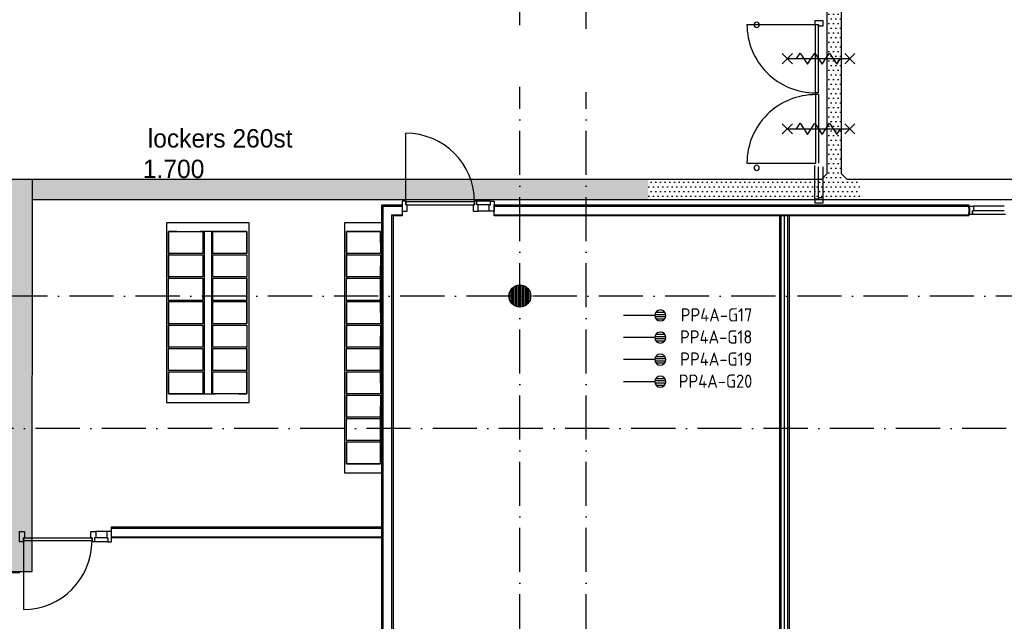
# Model space of a CAD drawing. Header units: millimetres. Extents: x 84333 to 240712, y -2244 to 84291.
# Tile 62 of 74: x 190715 to 204107, y 46152 to 54336. Entities that reach past the tile are written whole.
import ezdxf
from ezdxf.enums import TextEntityAlignment as Align

# ---------------------------------------------------------------- set-up
doc = ezdxf.new("R2010")
doc.units = ezdxf.units.MM
doc.header["$LTSCALE"] = 100
doc.linetypes.add('DASHDOT', pattern=[9, 6, -1.5, 0, -1.5])
doc.linetypes.add('HIDDEN', pattern=[9.525, 6.35, -3.175])
doc.layers.get('0').update_dxf_attribs({"linetype": 'CONTINUOUS'})
for name, color, linetype in [('AFDELING', 4, 'CONTINUOUS'), ('AL$1----_ALGEMEEN', 7, 'CONTINUOUS'), ('AL$2----_RENVOOI', 7, 'CONTINUOUS'), ('AL$7----_STRAMIEN', 1, 'DASHDOT'), ('AL22----_BINNENWAND', 7, 'CONTINUOUS'), ('AL28----_KONSTRUKTIE', 3, 'CONTINUOUS'), ('AL32----_BINNENKOZ', 7, 'CONTINUOUS'), ('AL32----_DRAAIR', 7, 'CONTINUOUS'), ('AL32----_DRAAIRICHTING', 1, 'CONTINUOUS'), ('AL65----_BEVEILIGING', 7, 'CONTINUOUS'), ('ALXAA---_GEWBETON', 12, 'CONTINUOUS'), ('BOUW', 8, 'CONTINUOUS'), ('EB6441--_ATTRIB', 2, 'CONTINUOUS'), ('EL6441--_DATACOM', 3, 'CONTINUOUS'), ('KABELGGOOT1', 8, 'CONTINUOUS')]:
    doc.layers.add(name, color=color, linetype=linetype)
doc.styles.add('1_8', font='ISO', dxfattribs={"height": 1.8})
doc.styles.add('BURO-025', font='BUROFONT.shx', dxfattribs={"height": 250})
doc.styles.add('NORATT', font='iso.shx')
doc.styles.add('TECHNIC', font='technic_.ttf')
pattern_1 = [(8e-14, (39793.956, 199192.7), (31.75, 63.5), [0, -63.5])]

# ---------------------------------------------------------------- blocks, each defined once
blk = doc.blocks.new('ES4X2')
for p, q in [((-0.15, 1.27), (-0.15, 2.73)), ((0.15, 1.27), (0.15, 2.73)), ((-0.45, 1.4), (-0.45, 2.6)), ((0.45, 1.4), (0.45, 2.6)), ((0, 1.25), (0, -3))]:
    blk.add_line(p, q)
blk.add_circle((0, 2), 0.75)
at = {"style": '1_8', "flags": 8}
for tag, p in [('NUMMER', (1.25, 3.5)), ('CODE', (-1.25, 3.5))]:
    blk.add_attdef(tag, text='', height=1.8, rotation=90, dxfattribs=at).set_placement(p, align=Align.MIDDLE_LEFT)
blk.add_attdef('M_CODE', text='', height=1.8, dxfattribs=at).set_placement((0, 0), align=Align.MIDDLE_CENTER)
blk = doc.blocks.new('A$C13e6995e')
at = {"layer": 'KABELGGOOT1'}
h = blk.add_hatch(dxfattribs=at)
h.set_pattern_fill('DOTS', color=256, scale=40, style=0)
h.set_pattern_definition(pattern_1)
h.paths.add_polyline_path([(117561, 60006), (117361, 60006), (117361, 57331), (117561, 57331)])
h.paths.add_polyline_path([(117561, 57331), (117361, 57331), (117361, 54515), (117561, 54515)])
h = blk.add_hatch(dxfattribs=at)
h.set_pattern_fill('DOTS', color=256, scale=40, style=0)
h.set_pattern_definition(pattern_1)
h.paths.add_polyline_path([(117193, 54406), (114934, 54406), (114934, 54136), (117193, 54136)])
h.paths.add_polyline_path([(117801, 54406), (117636, 54406), (117561, 54481), (117561, 54515), (117361, 54515), (117361, 54481), (117286, 54406), (117193, 54406), (117193, 54136), (117801, 54136)])
h = blk.add_hatch(dxfattribs=at)
h.set_pattern_fill('DOTS', color=256, scale=40, style=0)
h.set_pattern_definition(pattern_1)
h.paths.add_polyline_path([(97665, 44809), (97740, 44884), (100013, 44884), (100013, 45284), (97739, 45284), (97665, 45359), (97665, 53930), (97739, 54005), (106079, 54005), (106154, 53930), (106154, 49547), (106079, 49472), (104732, 49472), (104732, 49072), (106554, 49072), (106555, 54406), (97265, 54406), (97265, 38306), (97196, 38231), (93788, 38231), (93788, 37831), (97665, 37831)])
h = blk.add_hatch(dxfattribs=at)
h.set_pattern_fill('DOTS', color=256, scale=40, style=0)
h.set_pattern_definition(pattern_1)
h.paths.add_polyline_path([(110052, 54406), (106555, 54406), (106555, 54136), (110052, 54136)])
h.paths.add_polyline_path([(114934, 54406), (110052, 54406), (110052, 54136), (114934, 54136)])
at = {"layer": 'AL$1----_ALGEMEEN', "color": 8}
for p, q in [((109502, 53818), (108378, 53818)), ((108378, 53818), (108378, 51370)), ((109502, 51370), (109502, 53818)), ((111310, 53818), (110798, 53818)), ((110798, 53818), (110798, 50536)), ((111310, 50416), (111310, 53818)), ((108408, 53398), (108408, 53698)), ((108408, 53698), (108872, 53698)), ((108872, 53698), (108872, 53398)), ((108890, 53698), (108890, 51490)), ((108990, 53698), (108990, 51490)), ((109008, 53398), (109008, 53698)), ((109008, 53698), (109472, 53698)), ((109472, 53698), (109472, 53398)), ((110828, 53698), (111292, 53698)), ((110828, 53398), (110828, 53698)), ((111292, 53698), (111292, 53398)), ((108872, 53398), (108408, 53398)), ((108408, 53080), (108408, 53380)), ((108408, 53380), (108872, 53380)), ((108872, 53380), (108872, 53080)), ((109472, 53398), (109008, 53398)), ((109008, 53080), (109008, 53380)), ((109008, 53380), (109472, 53380)), ((109472, 53380), (109472, 53080)), ((111292, 53398), (110828, 53398)), ((110828, 53380), (111292, 53380)), ((110828, 53080), (110828, 53380)), ((111292, 53380), (111292, 53080)), ((108872, 53080), (108408, 53080)), ((108408, 52762), (108408, 53062)), ((108408, 53062), (108872, 53062)), ((108872, 53062), (108872, 52762)), ((109472, 53080), (109008, 53080)), ((109008, 52762), (109008, 53062)), ((109008, 53062), (109472, 53062)), ((109472, 53062), (109472, 52762)), ((111292, 53080), (110828, 53080)), ((110828, 53062), (111292, 53062)), ((110828, 52762), (110828, 53062)), ((111292, 53062), (111292, 52762)), ((108872, 52762), (108408, 52762)), ((108408, 52444), (108408, 52744)), ((108408, 52744), (108872, 52744)), ((108872, 52744), (108872, 52444)), ((109472, 52762), (109008, 52762)), ((109008, 52444), (109008, 52744)), ((109008, 52744), (109472, 52744)), ((109472, 52744), (109472, 52444)), ((111292, 52762), (110828, 52762)), ((110828, 52744), (111292, 52744)), ((110828, 52444), (110828, 52744)), ((111292, 52744), (111292, 52444)), ((108872, 52444), (108408, 52444)), ((108408, 52126), (108408, 52426)), ((108408, 52426), (108872, 52426)), ((108872, 52426), (108872, 52126)), ((109472, 52444), (109008, 52444)), ((109008, 52126), (109008, 52426)), ((109008, 52426), (109472, 52426)), ((109472, 52426), (109472, 52126)), ((111292, 52444), (110828, 52444)), ((110828, 52426), (111292, 52426)), ((110828, 52126), (110828, 52426)), ((111292, 52426), (111292, 52126)), ((108872, 52126), (108408, 52126)), ((108408, 51808), (108408, 52108)), ((108408, 52108), (108872, 52108)), ((108872, 52108), (108872, 51808)), ((109472, 52126), (109008, 52126)), ((109008, 51808), (109008, 52108)), ((109008, 52108), (109472, 52108)), ((109472, 52108), (109472, 51808)), ((111292, 52126), (110828, 52126)), ((110828, 52108), (111292, 52108)), ((110828, 51808), (110828, 52108)), ((111292, 52108), (111292, 51808)), ((108872, 51808), (108408, 51808)), ((108408, 51490), (108408, 51790)), ((108408, 51790), (108872, 51790)), ((108872, 51790), (108872, 51490)), ((109472, 51808), (109008, 51808)), ((109008, 51490), (109008, 51790)), ((109008, 51790), (109472, 51790)), ((109472, 51790), (109472, 51490)), ((111292, 51808), (110828, 51808)), ((110828, 51790), (111292, 51790)), ((110828, 51490), (110828, 51790)), ((111292, 51790), (111292, 51490)), ((108872, 51490), (108408, 51490)), ((109472, 51490), (109008, 51490)), ((111292, 51490), (110828, 51490)), ((110828, 51472), (111292, 51472)), ((110828, 51172), (110828, 51472)), ((111292, 51472), (111292, 51172)), ((108378, 51370), (109502, 51370)), ((111292, 51172), (110828, 51172)), ((110828, 51154), (111292, 51154)), ((110828, 50854), (110828, 51154)), ((111292, 51154), (111292, 50854)), ((111292, 50854), (110828, 50854)), ((110828, 50836), (111292, 50836)), ((110828, 50536), (110828, 50836)), ((111292, 50836), (111292, 50536)), ((110798, 50536), (110798, 50416)), ((111292, 50536), (110828, 50536)), ((110798, 50416), (111007, 50416)), ((111007, 50416), (111310, 50416))]:
    blk.add_line(p, q, dxfattribs=at)
at = {"layer": 'AL$1----_ALGEMEEN', "color": 8, "linetype": 'HIDDEN'}
for p, q in [((109472, 53698), (108408, 53698)), ((108408, 53698), (108408, 51490)), ((109472, 51490), (109472, 53698)), ((111292, 53698), (110828, 53698)), ((110828, 53698), (110828, 50686)), ((111292, 50686), (111292, 53698)), ((108408, 51490), (109472, 51490)), ((110828, 50686), (110828, 50536)), ((111292, 50536), (111292, 50686)), ((110828, 50536), (111292, 50536))]:
    blk.add_line(p, q, dxfattribs=at)
at = {"layer": 'AL$2----_RENVOOI', "color": 8, "linetype": 'Continuous'}
for centre, start, end in [((116406, 56510), 0, 180), ((116406, 56510), 180, 0), ((116406, 54564), 0, 180), ((116406, 54564), 180, 0)]:
    blk.add_arc(centre, 36, start, end, dxfattribs=at)
at = {"layer": 'AL$7----_STRAMIEN', "color": 1}
for p, q in [((152664, 52820), (49978, 52820)), ((152204, 51020), (4612, 51020))]:
    blk.add_line(p, q, dxfattribs=at)
for points in [[(114085, 56456), (114085, 79257)], [(113185, 56506), (113185, 62284)], [(113185, 42766), (113185, 55667)], [(114085, 42766), (114085, 55593)]]:
    blk.add_lwpolyline(points, dxfattribs=at)
at = {"layer": 'AL22----_BINNENWAND', "color": 8}
for p, q in [((111310, 43910), (111310, 54060)), ((111310, 54060), (111585, 54060)), ((111585, 54060), (111585, 53910)), ((112836, 54060), (119290, 54060)), ((112836, 53910), (112836, 54060)), ((119290, 54060), (119290, 53910)), ((111585, 53910), (111460, 53910)), ((111460, 53910), (111460, 43910)), ((119290, 53910), (112836, 53910)), ((107633, 49680), (111310, 49680)), ((107633, 49530), (107633, 49680)), ((111310, 49680), (111310, 49530)), ((111310, 49530), (107633, 49530))]:
    blk.add_line(p, q, dxfattribs=at)
at = {"layer": 'AL22----_BINNENWAND', "color": 8, "linetype": 'Continuous'}
for p, q in [((111325, 43910), (111325, 54045)), ((111325, 54045), (111585, 54045)), ((112836, 54045), (119290, 54045)), ((111445, 43910), (111445, 53925)), ((111445, 53925), (111585, 53925)), ((112836, 53925), (119290, 53925)), ((107633, 49665), (111310, 49665)), ((107633, 49545), (111310, 49545))]:
    blk.add_line(p, q, dxfattribs=at)
at = {"layer": 'AL22----_BINNENWAND', "color": 8}
blk.add_lwpolyline([(116722, 44010), (116722, 53927), (116847, 53927), (116847, 44010)], close=True, dxfattribs=at)
for points in [[(116737, 44010), (116737, 53927)], [(116785, 44010), (116785, 53927)], [(116832, 44010), (116832, 53927)]]:
    blk.add_lwpolyline(points, dxfattribs=at)
at = {"layer": 'AL28----_KONSTRUKTIE', "color": 8}
blk.add_circle((113185, 52820), 150, dxfattribs=at)
at = {"layer": 'AL32----_BINNENKOZ', "color": 8}
for p, q in [((117197, 56565), (117197, 56515)), ((117248, 56565), (117197, 56565)), ((117197, 56565), (117197, 56515)), ((117197, 56515), (117248, 56515)), ((117208, 55585), (117208, 56515)), ((117311, 56565), (117248, 56565)), ((117248, 56565), (117248, 56565)), ((117248, 56515), (117248, 56498)), ((117248, 55585), (117248, 56515)), ((117311, 56498), (117311, 56565)), ((117248, 56498), (117311, 56498)), ((117248, 55585), (117208, 55585)), ((117208, 55585), (117208, 55560)), ((117248, 55560), (117208, 55560)), ((117208, 55560), (117208, 54630)), ((117248, 55560), (117248, 54630)), ((117197, 54140), (117197, 54598)), ((117248, 54157), (117248, 54580)), ((117311, 54157), (117311, 54580)), ((111635, 54112), (111585, 54112)), ((111585, 54112), (111585, 53973)), ((111635, 54061), (111635, 54112)), ((112602, 54112), (112569, 54112)), ((112569, 54112), (112569, 54061)), ((112602, 54112), (112569, 54112)), ((112786, 54112), (112602, 54112)), ((112602, 54061), (112602, 54112)), ((112786, 54061), (112786, 54112)), ((112786, 54112), (112836, 54112)), ((112836, 54112), (112836, 53973)), ((117248, 54140), (117197, 54140)), ((117197, 54140), (117197, 54090)), ((117311, 54157), (117248, 54157)), ((117248, 54157), (117248, 54140)), ((117311, 54090), (117311, 54157)), ((111585, 53973), (111652, 53973)), ((112569, 54101), (111635, 54101)), ((111635, 54101), (111635, 54061)), ((111652, 54061), (111635, 54061)), ((111635, 54061), (112569, 54061)), ((111652, 53973), (111652, 54061)), ((112569, 54061), (112552, 54061)), ((112552, 54061), (112552, 53973)), ((112552, 53973), (112619, 53973)), ((112569, 54061), (112569, 54101)), ((112619, 54061), (112602, 54061)), ((112769, 54061), (112619, 54061)), ((112619, 53973), (112619, 54061)), ((112769, 53973), (112619, 53973)), ((112769, 54061), (112786, 54061)), ((112769, 53973), (112769, 54061)), ((112836, 53973), (112769, 53973)), ((117197, 54090), (117311, 54090)), ((119290, 54020), (119290, 54042)), ((119290, 54042), (119357, 54042)), ((119306, 54020), (119290, 54020)), ((119306, 53953), (119306, 54020)), ((119340, 53928), (119340, 53979)), ((119357, 53979), (119340, 53979)), ((119340, 53979), (119340, 53928)), ((119774, 54042), (119357, 54042)), ((119357, 54042), (119357, 53979)), ((119774, 53979), (119357, 53979)), ((119290, 53928), (119290, 53953)), ((119290, 53953), (119306, 53953)), ((119340, 53928), (119290, 53928)), ((119791, 53928), (119340, 53928)), ((106382, 49479), (106382, 49618)), ((106382, 49618), (106449, 49618)), ((106449, 49618), (106449, 49530)), ((107349, 49530), (107349, 49618)), ((107349, 49618), (107416, 49618)), ((107566, 49618), (107416, 49618)), ((107416, 49618), (107416, 49530)), ((107633, 49618), (107566, 49618)), ((107566, 49618), (107566, 49530)), ((107633, 49479), (107633, 49618)), ((106432, 49479), (106382, 49479)), ((106449, 49530), (106432, 49530)), ((106432, 49530), (106432, 49479)), ((106432, 49490), (106432, 49530)), ((106432, 49530), (107366, 49530)), ((107366, 49490), (106432, 49490)), ((107366, 49530), (107349, 49530)), ((107366, 49479), (107366, 49530)), ((107366, 49530), (107366, 49490)), ((107399, 49479), (107366, 49479)), ((107399, 49479), (107366, 49479)), ((107416, 49530), (107399, 49530)), ((107399, 49530), (107399, 49479)), ((107583, 49479), (107399, 49479)), ((107566, 49530), (107416, 49530)), ((107566, 49530), (107583, 49530)), ((107583, 49530), (107583, 49479)), ((107583, 49479), (107633, 49479))]:
    blk.add_line(p, q, dxfattribs=at)
at = {"layer": 'AL32----_DRAAIR', "color": 8}
for p, q in [((116274, 56515), (117208, 56515)), ((116274, 54630), (117208, 54630))]:
    blk.add_line(p, q, dxfattribs=at)
for centre, start, end in [((117205, 56516), 180.0361, 270.2098), ((117205, 54629), 89.7902, 179.9639)]:
    blk.add_arc(centre, 931, start, end, dxfattribs=at)
at = {"layer": 'AL32----_DRAAIRICHTING', "color": 8}
for p, q in [((111635, 54101), (111635, 55035)), ((106432, 49490), (106432, 48556))]:
    blk.add_line(p, q, dxfattribs=at)
for centre, start, end in [((111635, 54101), 0, 90), ((106432, 49490), 270, 0)]:
    blk.add_arc(centre, 934, start, end, dxfattribs=at)
at = {"layer": 'AL65----_BEVEILIGING', "color": 8, "linetype": 'Continuous'}
for p, q in [((116753, 56120), (116893, 55980)), ((116753, 55980), (116893, 56120)), ((116948, 56050), (116998, 56125)), ((116998, 56125), (117098, 55975)), ((117148, 56050), (117198, 56125)), ((117198, 56125), (117298, 55975)), ((117348, 56050), (117398, 56125)), ((117398, 56125), (117498, 55975)), ((117603, 56120), (117743, 55980)), ((117603, 55980), (117743, 56120)), ((116823, 56050), (117673, 56050)), ((117098, 55975), (117148, 56050)), ((117298, 55975), (117348, 56050)), ((117498, 55975), (117548, 56050)), ((116753, 55165), (116893, 55025)), ((116753, 55025), (116893, 55165)), ((116823, 55095), (117673, 55095)), ((116948, 55095), (116998, 55170)), ((116998, 55170), (117098, 55020)), ((117098, 55020), (117148, 55095)), ((117148, 55095), (117198, 55170)), ((117198, 55170), (117298, 55020)), ((117298, 55020), (117348, 55095)), ((117348, 55095), (117398, 55170)), ((117398, 55170), (117498, 55020)), ((117498, 55020), (117548, 55095)), ((117603, 55165), (117743, 55025)), ((117603, 55025), (117743, 55165))]:
    blk.add_line(p, q, dxfattribs=at)
at = {"layer": 'ALXAA---_GEWBETON', "color": 8}
for p, q in [((113065, 52730), (113065, 52910)), ((113085, 52708), (113085, 52932)), ((113105, 52693), (113105, 52947)), ((113125, 52683), (113125, 52958)), ((113145, 52675), (113145, 52965)), ((113165, 52671), (113165, 52969)), ((113185, 52670), (113185, 52970)), ((113205, 52671), (113205, 52969)), ((113225, 52675), (113225, 52965)), ((113245, 52683), (113245, 52958)), ((113265, 52693), (113265, 52947)), ((113285, 52708), (113285, 52932)), ((113305, 52730), (113305, 52910)), ((113045, 52766), (113045, 52874)), ((113325, 52766), (113325, 52874))]:
    blk.add_line(p, q, dxfattribs=at)
at = {"layer": 'KABELGGOOT1'}
for p, q in [((117561, 54481, 2750), (117561, 71401, 2750)), ((117361, 71126, 2750), (117361, 54481, 2750)), ((106555, 54406, 2750), (97166, 54406, 2750)), ((106554, 49072, 2750), (106555, 54406, 2750)), ((117286, 54406, 2750), (106555, 54406, 2750)), ((117361, 54481, 2750), (117286, 54406, 2750)), ((117636, 54406, 2750), (117561, 54481, 2750)), ((127913, 54406, 2750), (117636, 54406, 2750)), ((106555, 54136, 2750), (128258, 54136, 2750)), ((104732, 49072, 2750), (106554, 49072, 2750)), ((106068, 49061), (106383, 49061))]:
    blk.add_line(p, q, dxfattribs=at)
at = {"layer": 'AFDELING', "color": 8, "style": 'TECHNIC'}
for p in [(92219, 54468), (58038, 41625), (88108, 41444)]:
    blk.add_attdef('VIDE', text='', height=500, dxfattribs=at).set_placement(p, align=Align.CENTER)
blk.add_attdef('VIDE', text='', height=500, rotation=90, dxfattribs=at).set_placement((75129, 25766), align=Align.CENTER)
at = {"layer": 'BOUW', "style": 'BURO-025'}
for s, p in [('lockers 260st', (108124, 54841)), ('1.700', (108058, 54425))]:
    blk.add_text(s, height=250, dxfattribs=at).set_placement(p)

msp = doc.modelspace()

# ---------------------------------------------------------------- block references
at = {"layer": 'EL6441--_DATACOM'}
msp.add_blockref('A$C13e6995e', (84333, -2244), dxfattribs=at)
ref = msp.add_blockref('ES4X2', (199229, 50312), dxfattribs=dict(at, xscale=-100.0000000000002, yscale=100, zscale=100, rotation=270.0002073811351))
ref.add_attrib('NUMMER', 'PP4A-G17', dxfattribs={"layer": 'EB6441--_ATTRIB', "color": 1, "height": 180, "rotation": 0.0002, "style": 'NORATT', "flags": 8}).set_placement((200680, 50320), align=Align.MIDDLE_RIGHT)
ref = msp.add_blockref('ES4X2', (199229, 50012), dxfattribs=dict(at, xscale=-100.0000000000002, yscale=100, zscale=100, rotation=270.0002073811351))
ref.add_attrib('NUMMER', 'PP4A-G18', dxfattribs={"layer": 'EB6441--_ATTRIB', "color": 1, "height": 180, "rotation": 0.0002, "style": 'NORATT', "flags": 8}).set_placement((200680, 50020), align=Align.MIDDLE_RIGHT)
ref = msp.add_blockref('ES4X2', (199229, 49711), dxfattribs=dict(at, xscale=-100.0000000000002, yscale=100, zscale=100, rotation=270.0002073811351))
ref.add_attrib('NUMMER', 'PP4A-G19', dxfattribs={"layer": 'EB6441--_ATTRIB', "color": 1, "height": 180, "rotation": 0.0002, "style": 'NORATT', "flags": 8}).set_placement((200680, 49719), align=Align.MIDDLE_RIGHT)
ref = msp.add_blockref('ES4X2', (199229, 49411), dxfattribs=dict(at, xscale=-100.0000000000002, yscale=100, zscale=100, rotation=270.0002073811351))
ref.add_attrib('NUMMER', 'PP4A-G20', dxfattribs={"layer": 'EB6441--_ATTRIB', "color": 1, "height": 180, "rotation": 0.0002, "style": 'NORATT', "flags": 8}).set_placement((200680, 49419), align=Align.MIDDLE_RIGHT)

doc.saveas('drawing.dxf')
